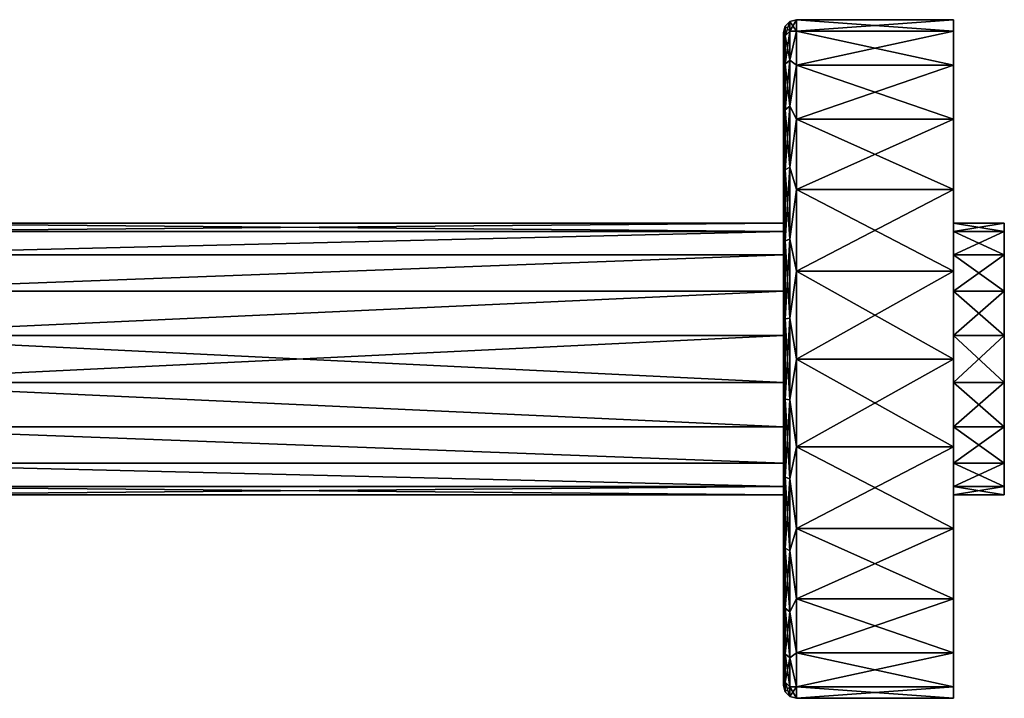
# Model space of a CAD drawing. Header units: millimetres. Extents: x -28 to 204, y 0 to 242.
# Tile 2 of 3: x 88 to 204, y 58 to 138. Entities that reach past the tile are written whole.
import ezdxf

# ---------------------------------------------------------------- set-up
doc = ezdxf.new("R2010")
doc.units = ezdxf.units.MM
doc.header["$LTSCALE"] = 79.748918
for name, color, linetype in [('10', 7, 'CONTINUOUS'), ('21', 7, 'CONTINUOUS'), ('22', 7, 'CONTINUOUS'), ('23', 7, 'CONTINUOUS'), ('24', 7, 'CONTINUOUS'), ('25', 7, 'CONTINUOUS'), ('26', 7, 'CONTINUOUS'), ('27', 7, 'CONTINUOUS'), ('28', 7, 'CONTINUOUS'), ('8', 7, 'CONTINUOUS'), ('9', 7, 'CONTINUOUS')]:
    doc.layers.add(name, color=color, linetype=linetype)

msp = doc.modelspace()

# ---------------------------------------------------------------- linework, layer by layer
at = {"layer": '10', "linetype": 'CONTINUOUS'}
for points in [[(63.5, 113.03, -5.47), (63.5, 114), (177.5, 113.03, -5.47), (63.5, 113.03, -5.47)], [(63.5, 114), (177.5, 114), (177.5, 113.03, -5.47), (63.5, 114)], [(63.5, 110.26, -10.28), (63.5, 113.03, -5.47), (177.5, 113.03, -5.47), (63.5, 110.26, -10.28)], [(177.5, 110.26, -10.28), (63.5, 110.26, -10.28), (177.5, 113.03, -5.47), (177.5, 110.26, -10.28)], [(63.5, 106, -13.86), (63.5, 110.26, -10.28), (177.5, 110.26, -10.28), (63.5, 106, -13.86)], [(177.5, 106, -13.86), (63.5, 106, -13.86), (177.5, 110.26, -10.28), (177.5, 106, -13.86)], [(63.5, 100.78, -15.76), (63.5, 106, -13.86), (177.5, 106, -13.86), (63.5, 100.78, -15.76)], [(177.5, 100.78, -15.76), (63.5, 100.78, -15.76), (177.5, 106, -13.86), (177.5, 100.78, -15.76)], [(63.5, 95.22, -15.76), (63.5, 100.78, -15.76), (177.5, 95.22, -15.76), (63.5, 95.22, -15.76)], [(177.5, 95.22, -15.76), (63.5, 100.78, -15.76), (177.5, 100.78, -15.76), (177.5, 95.22, -15.76)], [(63.5, 90, -13.86), (63.5, 95.22, -15.76), (177.5, 90, -13.86), (63.5, 90, -13.86)], [(177.5, 90, -13.86), (63.5, 95.22, -15.76), (177.5, 95.22, -15.76), (177.5, 90, -13.86)], [(63.5, 85.74, -10.28), (63.5, 90, -13.86), (177.5, 85.74, -10.28), (63.5, 85.74, -10.28)], [(177.5, 85.74, -10.28), (63.5, 90, -13.86), (177.5, 90, -13.86), (177.5, 85.74, -10.28)], [(63.5, 82.97, -5.47), (63.5, 85.74, -10.28), (177.5, 82.97, -5.47), (63.5, 82.97, -5.47)], [(177.5, 82.97, -5.47), (63.5, 85.74, -10.28), (177.5, 85.74, -10.28), (177.5, 82.97, -5.47)], [(63.5, 82), (63.5, 82.97, -5.47), (177.5, 82), (63.5, 82)], [(177.5, 82), (63.5, 82.97, -5.47), (177.5, 82.97, -5.47), (177.5, 82)]]:
    msp.add_3dface(points, dxfattribs=at)
at = {"layer": '21', "linetype": 'CONTINUOUS'}
for points in [[(197.5, 136.64, -10.35), (197.5, 138), (197.5, 110.26, -10.28), (197.5, 136.64, -10.35)], [(197.5, 138), (197.5, 136.64, 10.35), (197.5, 114), (197.5, 138)], [(197.5, 138), (197.5, 114), (197.5, 113.03, -5.47), (197.5, 138)], [(197.5, 110.26, -10.28), (197.5, 138), (197.5, 113.03, -5.47), (197.5, 110.26, -10.28)], [(197.5, 132.64, -20), (197.5, 136.64, -10.35), (197.5, 100.78, -15.76), (197.5, 132.64, -20)], [(197.5, 100.78, -15.76), (197.5, 136.64, -10.35), (197.5, 106, -13.86), (197.5, 100.78, -15.76)], [(197.5, 106, -13.86), (197.5, 136.64, -10.35), (197.5, 110.26, -10.28), (197.5, 106, -13.86)], [(197.5, 136.64, 10.35), (197.5, 132.64, 20), (197.5, 106, 13.86), (197.5, 136.64, 10.35)], [(197.5, 114), (197.5, 136.64, 10.35), (197.5, 113.03, 5.47), (197.5, 114)], [(197.5, 113.03, 5.47), (197.5, 136.64, 10.35), (197.5, 110.26, 10.28), (197.5, 113.03, 5.47)], [(197.5, 110.26, 10.28), (197.5, 136.64, 10.35), (197.5, 106, 13.86), (197.5, 110.26, 10.28)], [(197.5, 126.28, -28.28), (197.5, 132.64, -20), (197.5, 69.72, -28.28), (197.5, 126.28, -28.28)], [(197.5, 69.72, -28.28), (197.5, 132.64, -20), (197.5, 63.36, -20), (197.5, 69.72, -28.28)], [(197.5, 63.36, -20), (197.5, 132.64, -20), (197.5, 100.78, -15.76), (197.5, 63.36, -20)], [(197.5, 126.28, 28.28), (197.5, 63.36, 20), (197.5, 132.64, 20), (197.5, 126.28, 28.28)], [(197.5, 132.64, 20), (197.5, 63.36, 20), (197.5, 95.22, 15.76), (197.5, 132.64, 20)], [(197.5, 106, 13.86), (197.5, 132.64, 20), (197.5, 100.78, 15.76), (197.5, 106, 13.86)], [(197.5, 100.78, 15.76), (197.5, 132.64, 20), (197.5, 95.22, 15.76), (197.5, 100.78, 15.76)], [(197.5, 118, -34.64), (197.5, 126.28, -28.28), (197.5, 78, -34.64), (197.5, 118, -34.64)], [(197.5, 78, -34.64), (197.5, 126.28, -28.28), (197.5, 69.72, -28.28), (197.5, 78, -34.64)], [(197.5, 69.72, 28.28), (197.5, 63.36, 20), (197.5, 126.28, 28.28), (197.5, 69.72, 28.28)], [(197.5, 118, 34.64), (197.5, 69.72, 28.28), (197.5, 126.28, 28.28), (197.5, 118, 34.64)], [(197.5, 108.35, -38.64), (197.5, 118, -34.64), (197.5, 87.65, -38.64), (197.5, 108.35, -38.64)], [(197.5, 87.65, -38.64), (197.5, 118, -34.64), (197.5, 78, -34.64), (197.5, 87.65, -38.64)], [(197.5, 78, 34.64), (197.5, 69.72, 28.28), (197.5, 118, 34.64), (197.5, 78, 34.64)], [(197.5, 108.35, 38.64), (197.5, 78, 34.64), (197.5, 118, 34.64), (197.5, 108.35, 38.64)], [(197.5, 98, -40), (197.5, 108.35, -38.64), (197.5, 87.65, -38.64), (197.5, 98, -40)], [(197.5, 87.65, 38.64), (197.5, 78, 34.64), (197.5, 108.35, 38.64), (197.5, 87.65, 38.64)], [(197.5, 98, 40), (197.5, 87.65, 38.64), (197.5, 108.35, 38.64), (197.5, 98, 40)], [(197.5, 95.22, -15.76), (197.5, 63.36, -20), (197.5, 100.78, -15.76), (197.5, 95.22, -15.76)], [(197.5, 90, -13.86), (197.5, 63.36, -20), (197.5, 95.22, -15.76), (197.5, 90, -13.86)], [(197.5, 63.36, 20), (197.5, 59.36, 10.35), (197.5, 95.22, 15.76), (197.5, 63.36, 20)], [(197.5, 95.22, 15.76), (197.5, 59.36, 10.35), (197.5, 90, 13.86), (197.5, 95.22, 15.76)], [(197.5, 59.36, -10.35), (197.5, 63.36, -20), (197.5, 90, -13.86), (197.5, 59.36, -10.35)], [(197.5, 85.74, -10.28), (197.5, 59.36, -10.35), (197.5, 90, -13.86), (197.5, 85.74, -10.28)], [(197.5, 90, 13.86), (197.5, 59.36, 10.35), (197.5, 85.74, 10.28), (197.5, 90, 13.86)], [(197.5, 82.97, -5.47), (197.5, 59.36, -10.35), (197.5, 85.74, -10.28), (197.5, 82.97, -5.47)], [(197.5, 59.36, 10.35), (197.5, 58), (197.5, 85.74, 10.28), (197.5, 59.36, 10.35)], [(197.5, 85.74, 10.28), (197.5, 58), (197.5, 82.97, 5.47), (197.5, 85.74, 10.28)], [(197.5, 82), (197.5, 59.36, -10.35), (197.5, 82.97, -5.47), (197.5, 82)], [(197.5, 82.97, 5.47), (197.5, 58), (197.5, 82), (197.5, 82.97, 5.47)], [(197.5, 58), (197.5, 59.36, -10.35), (197.5, 82), (197.5, 58)]]:
    msp.add_3dface(points, dxfattribs=at)
at = {"layer": '22', "linetype": 'CONTINUOUS'}
for points in [[(197.5, 138), (197.5, 136.64, -10.35), (179, 138), (197.5, 138)], [(179, 138), (197.5, 136.64, -10.35), (179, 136.64, -10.35), (179, 138)], [(197.5, 136.64, -10.35), (197.5, 132.64, -20), (179, 136.64, -10.35), (197.5, 136.64, -10.35)], [(179, 136.64, -10.35), (197.5, 132.64, -20), (179, 132.64, -20), (179, 136.64, -10.35)], [(197.5, 132.64, -20), (197.5, 126.28, -28.28), (179, 132.64, -20), (197.5, 132.64, -20)], [(179, 132.64, -20), (197.5, 126.28, -28.28), (179, 126.28, -28.28), (179, 132.64, -20)], [(197.5, 126.28, -28.28), (197.5, 118, -34.64), (179, 126.28, -28.28), (197.5, 126.28, -28.28)], [(179, 126.28, -28.28), (197.5, 118, -34.64), (179, 118, -34.64), (179, 126.28, -28.28)], [(197.5, 118, -34.64), (197.5, 108.35, -38.64), (179, 118, -34.64), (197.5, 118, -34.64)], [(179, 118, -34.64), (197.5, 108.35, -38.64), (179, 108.35, -38.64), (179, 118, -34.64)], [(197.5, 108.35, -38.64), (197.5, 98, -40), (179, 108.35, -38.64), (197.5, 108.35, -38.64)], [(179, 108.35, -38.64), (197.5, 98, -40), (179, 98, -40), (179, 108.35, -38.64)], [(197.5, 98, -40), (197.5, 87.65, -38.64), (179, 98, -40), (197.5, 98, -40)], [(179, 98, -40), (197.5, 87.65, -38.64), (179, 87.65, -38.64), (179, 98, -40)], [(197.5, 87.65, -38.64), (197.5, 78, -34.64), (179, 87.65, -38.64), (197.5, 87.65, -38.64)], [(179, 87.65, -38.64), (197.5, 78, -34.64), (179, 78, -34.64), (179, 87.65, -38.64)], [(197.5, 78, -34.64), (197.5, 69.72, -28.28), (179, 78, -34.64), (197.5, 78, -34.64)], [(179, 78, -34.64), (197.5, 69.72, -28.28), (179, 69.72, -28.28), (179, 78, -34.64)], [(197.5, 69.72, -28.28), (197.5, 63.36, -20), (179, 69.72, -28.28), (197.5, 69.72, -28.28)], [(179, 69.72, -28.28), (197.5, 63.36, -20), (179, 63.36, -20), (179, 69.72, -28.28)], [(197.5, 63.36, -20), (197.5, 59.36, -10.35), (179, 63.36, -20), (197.5, 63.36, -20)], [(179, 63.36, -20), (197.5, 59.36, -10.35), (179, 59.36, -10.35), (179, 63.36, -20)], [(197.5, 59.36, -10.35), (197.5, 58), (179, 59.36, -10.35), (197.5, 59.36, -10.35)], [(179, 59.36, -10.35), (197.5, 58), (179, 58), (179, 59.36, -10.35)]]:
    msp.add_3dface(points, dxfattribs=at)
at = {"layer": '23', "linetype": 'CONTINUOUS'}
for points in [[(177.5, 114), (177.5, 113.03, 5.47), (177.5, 136.5), (177.5, 114)], [(177.5, 114), (177.5, 136.5), (177.5, 135.19, -9.95), (177.5, 114)], [(177.5, 136.5), (177.5, 113.03, 5.47), (177.5, 135.19, 9.95), (177.5, 136.5)], [(177.5, 113.03, -5.47), (177.5, 114), (177.5, 135.19, -9.95), (177.5, 113.03, -5.47)], [(177.5, 113.03, 5.47), (177.5, 110.26, 10.28), (177.5, 135.19, 9.95), (177.5, 113.03, 5.47)], [(177.5, 110.26, 10.28), (177.5, 106, 13.86), (177.5, 135.19, 9.95), (177.5, 110.26, 10.28)], [(177.5, 106, 13.86), (177.5, 100.78, 15.76), (177.5, 135.19, 9.95), (177.5, 106, 13.86)], [(177.5, 135.19, 9.95), (177.5, 100.78, 15.76), (177.5, 131.35, 19.24), (177.5, 135.19, 9.95)], [(177.5, 110.26, -10.28), (177.5, 113.03, -5.47), (177.5, 135.19, -9.95), (177.5, 110.26, -10.28)], [(177.5, 131.35, -19.24), (177.5, 110.26, -10.28), (177.5, 135.19, -9.95), (177.5, 131.35, -19.24)], [(177.5, 131.35, 19.24), (177.5, 100.78, 15.76), (177.5, 64.65, 19.24), (177.5, 131.35, 19.24)], [(177.5, 95.22, -15.76), (177.5, 100.78, -15.76), (177.5, 131.35, -19.24), (177.5, 95.22, -15.76)], [(177.5, 64.65, -19.24), (177.5, 95.22, -15.76), (177.5, 131.35, -19.24), (177.5, 64.65, -19.24)], [(177.5, 100.78, -15.76), (177.5, 106, -13.86), (177.5, 131.35, -19.24), (177.5, 100.78, -15.76)], [(177.5, 106, -13.86), (177.5, 110.26, -10.28), (177.5, 131.35, -19.24), (177.5, 106, -13.86)], [(177.5, 125.23, 27.22), (177.5, 131.35, 19.24), (177.5, 70.77, 27.22), (177.5, 125.23, 27.22)], [(177.5, 70.77, 27.22), (177.5, 131.35, 19.24), (177.5, 64.65, 19.24), (177.5, 70.77, 27.22)], [(177.5, 125.23, -27.22), (177.5, 64.65, -19.24), (177.5, 131.35, -19.24), (177.5, 125.23, -27.22)], [(177.5, 117.26, 33.34), (177.5, 125.23, 27.22), (177.5, 78.74, 33.34), (177.5, 117.26, 33.34)], [(177.5, 78.74, 33.34), (177.5, 125.23, 27.22), (177.5, 70.77, 27.22), (177.5, 78.74, 33.34)], [(177.5, 70.77, -27.22), (177.5, 64.65, -19.24), (177.5, 125.23, -27.22), (177.5, 70.77, -27.22)], [(177.5, 117.26, -33.34), (177.5, 70.77, -27.22), (177.5, 125.23, -27.22), (177.5, 117.26, -33.34)], [(177.5, 107.97, 37.19), (177.5, 117.26, 33.34), (177.5, 88.03, 37.19), (177.5, 107.97, 37.19)], [(177.5, 88.03, 37.19), (177.5, 117.26, 33.34), (177.5, 78.74, 33.34), (177.5, 88.03, 37.19)], [(177.5, 78.74, -33.34), (177.5, 70.77, -27.22), (177.5, 117.26, -33.34), (177.5, 78.74, -33.34)], [(177.5, 107.97, -37.19), (177.5, 78.74, -33.34), (177.5, 117.26, -33.34), (177.5, 107.97, -37.19)], [(177.5, 98, 38.5), (177.5, 107.97, 37.19), (177.5, 88.03, 37.19), (177.5, 98, 38.5)], [(177.5, 88.03, -37.19), (177.5, 78.74, -33.34), (177.5, 107.97, -37.19), (177.5, 88.03, -37.19)], [(177.5, 98, -38.5), (177.5, 88.03, -37.19), (177.5, 107.97, -37.19), (177.5, 98, -38.5)], [(177.5, 100.78, 15.76), (177.5, 95.22, 15.76), (177.5, 64.65, 19.24), (177.5, 100.78, 15.76)], [(177.5, 95.22, 15.76), (177.5, 90, 13.86), (177.5, 64.65, 19.24), (177.5, 95.22, 15.76)], [(177.5, 90, -13.86), (177.5, 95.22, -15.76), (177.5, 60.81, -9.95), (177.5, 90, -13.86)], [(177.5, 60.81, -9.95), (177.5, 95.22, -15.76), (177.5, 64.65, -19.24), (177.5, 60.81, -9.95)], [(177.5, 90, 13.86), (177.5, 85.74, 10.28), (177.5, 64.65, 19.24), (177.5, 90, 13.86)], [(177.5, 85.74, -10.28), (177.5, 90, -13.86), (177.5, 60.81, -9.95), (177.5, 85.74, -10.28)], [(177.5, 85.74, 10.28), (177.5, 82.97, 5.47), (177.5, 60.81, 9.95), (177.5, 85.74, 10.28)], [(177.5, 64.65, 19.24), (177.5, 85.74, 10.28), (177.5, 60.81, 9.95), (177.5, 64.65, 19.24)], [(177.5, 82.97, -5.47), (177.5, 85.74, -10.28), (177.5, 60.81, -9.95), (177.5, 82.97, -5.47)], [(177.5, 82.97, 5.47), (177.5, 82), (177.5, 60.81, 9.95), (177.5, 82.97, 5.47)], [(177.5, 82), (177.5, 82.97, -5.47), (177.5, 59.5), (177.5, 82)], [(177.5, 59.5), (177.5, 82.97, -5.47), (177.5, 60.81, -9.95), (177.5, 59.5)], [(177.5, 60.81, 9.95), (177.5, 82), (177.5, 59.5), (177.5, 60.81, 9.95)]]:
    msp.add_3dface(points, dxfattribs=at)
at = {"layer": '24', "linetype": 'CONTINUOUS'}
for points in [[(197.5, 136.64, 10.35), (197.5, 138), (179, 136.64, 10.35), (197.5, 136.64, 10.35)], [(197.5, 138), (179, 138), (179, 136.64, 10.35), (197.5, 138)], [(197.5, 132.64, 20), (197.5, 136.64, 10.35), (179, 132.64, 20), (197.5, 132.64, 20)], [(179, 132.64, 20), (197.5, 136.64, 10.35), (179, 136.64, 10.35), (179, 132.64, 20)], [(197.5, 126.28, 28.28), (197.5, 132.64, 20), (179, 126.28, 28.28), (197.5, 126.28, 28.28)], [(179, 126.28, 28.28), (197.5, 132.64, 20), (179, 132.64, 20), (179, 126.28, 28.28)], [(197.5, 118, 34.64), (197.5, 126.28, 28.28), (179, 118, 34.64), (197.5, 118, 34.64)], [(179, 118, 34.64), (197.5, 126.28, 28.28), (179, 126.28, 28.28), (179, 118, 34.64)], [(197.5, 108.35, 38.64), (197.5, 118, 34.64), (179, 108.35, 38.64), (197.5, 108.35, 38.64)], [(179, 108.35, 38.64), (197.5, 118, 34.64), (179, 118, 34.64), (179, 108.35, 38.64)], [(197.5, 98, 40), (197.5, 108.35, 38.64), (179, 98, 40), (197.5, 98, 40)], [(179, 98, 40), (197.5, 108.35, 38.64), (179, 108.35, 38.64), (179, 98, 40)], [(197.5, 87.65, 38.64), (197.5, 98, 40), (179, 87.65, 38.64), (197.5, 87.65, 38.64)], [(179, 87.65, 38.64), (197.5, 98, 40), (179, 98, 40), (179, 87.65, 38.64)], [(197.5, 78, 34.64), (197.5, 87.65, 38.64), (179, 78, 34.64), (197.5, 78, 34.64)], [(179, 78, 34.64), (197.5, 87.65, 38.64), (179, 87.65, 38.64), (179, 78, 34.64)], [(197.5, 69.72, 28.28), (197.5, 78, 34.64), (179, 69.72, 28.28), (197.5, 69.72, 28.28)], [(179, 69.72, 28.28), (197.5, 78, 34.64), (179, 78, 34.64), (179, 69.72, 28.28)], [(197.5, 63.36, 20), (197.5, 69.72, 28.28), (179, 63.36, 20), (197.5, 63.36, 20)], [(179, 63.36, 20), (197.5, 69.72, 28.28), (179, 69.72, 28.28), (179, 63.36, 20)], [(197.5, 59.36, 10.35), (197.5, 63.36, 20), (179, 59.36, 10.35), (197.5, 59.36, 10.35)], [(179, 59.36, 10.35), (197.5, 63.36, 20), (179, 63.36, 20), (179, 59.36, 10.35)], [(197.5, 58), (197.5, 59.36, 10.35), (179, 58), (197.5, 58)], [(179, 58), (197.5, 59.36, 10.35), (179, 59.36, 10.35), (179, 58)]]:
    msp.add_3dface(points, dxfattribs=at)
at = {"layer": '25', "linetype": 'CONTINUOUS'}
for points in [[(177.5, 136.5), (177.5, 135.19, 9.95), (177.7, 137.25), (177.5, 136.5)], [(177.7, 137.25), (177.5, 135.19, 9.95), (177.7, 136.11, 9.39), (177.7, 137.25)], [(177.7, 137.25), (177.7, 136.11, 9.39), (178.25, 137.8), (177.7, 137.25)], [(178.25, 137.8), (177.7, 136.11, 9.39), (178.25, 136.64, 9.52), (178.25, 137.8)], [(179, 136.64, 10.35), (179, 138), (178.25, 136.64, 9.52), (179, 136.64, 10.35)], [(179, 138), (178.25, 137.8), (178.25, 136.64, 9.52), (179, 138)], [(177.7, 136.11, 9.39), (177.5, 135.19, 9.95), (177.7, 132.75, 18.24), (177.7, 136.11, 9.39)], [(177.7, 136.11, 9.39), (177.7, 132.75, 18.24), (178.25, 136.64, 9.52), (177.7, 136.11, 9.39)], [(178.25, 136.64, 9.52), (177.7, 132.75, 18.24), (178.25, 133.24, 18.5), (178.25, 136.64, 9.52)], [(179, 132.64, 20), (179, 136.64, 10.35), (178.25, 133.24, 18.5), (179, 132.64, 20)], [(179, 136.64, 10.35), (178.25, 136.64, 9.52), (178.25, 133.24, 18.5), (179, 136.64, 10.35)], [(177.5, 135.19, 9.95), (177.5, 131.35, 19.24), (177.7, 132.75, 18.24), (177.5, 135.19, 9.95)], [(177.7, 132.75, 18.24), (177.5, 131.35, 19.24), (177.7, 127.38, 26.03), (177.7, 132.75, 18.24)], [(177.7, 132.75, 18.24), (177.7, 127.38, 26.03), (178.25, 133.24, 18.5), (177.7, 132.75, 18.24)], [(178.25, 133.24, 18.5), (177.7, 127.38, 26.03), (178.25, 127.79, 26.39), (178.25, 133.24, 18.5)], [(179, 132.64, 20), (178.25, 133.24, 18.5), (178.25, 127.79, 26.39), (179, 132.64, 20)], [(179, 126.28, 28.28), (179, 132.64, 20), (178.25, 127.79, 26.39), (179, 126.28, 28.28)], [(177.5, 131.35, 19.24), (177.5, 125.23, 27.22), (177.7, 127.38, 26.03), (177.5, 131.35, 19.24)], [(177.7, 127.38, 26.03), (177.7, 120.3, 32.3), (178.25, 127.79, 26.39), (177.7, 127.38, 26.03)], [(178.25, 127.79, 26.39), (177.7, 120.3, 32.3), (178.25, 120.61, 32.75), (178.25, 127.79, 26.39)], [(179, 126.28, 28.28), (178.25, 127.79, 26.39), (178.25, 120.61, 32.75), (179, 126.28, 28.28)], [(177.7, 127.38, 26.03), (177.5, 125.23, 27.22), (177.7, 120.3, 32.3), (177.7, 127.38, 26.03)], [(179, 118, 34.64), (179, 126.28, 28.28), (178.25, 120.61, 32.75), (179, 118, 34.64)], [(177.5, 125.23, 27.22), (177.5, 117.26, 33.34), (177.7, 120.3, 32.3), (177.5, 125.23, 27.22)], [(177.7, 120.3, 32.3), (177.5, 117.26, 33.34), (177.7, 111.92, 36.7), (177.7, 120.3, 32.3)], [(177.7, 120.3, 32.3), (177.7, 111.92, 36.7), (178.25, 120.61, 32.75), (177.7, 120.3, 32.3)], [(178.25, 120.61, 32.75), (177.7, 111.92, 36.7), (178.25, 112.11, 37.21), (178.25, 120.61, 32.75)], [(179, 118, 34.64), (178.25, 120.61, 32.75), (178.25, 112.11, 37.21), (179, 118, 34.64)], [(177.5, 117.26, 33.34), (177.5, 107.97, 37.19), (177.7, 111.92, 36.7), (177.5, 117.26, 33.34)], [(179, 108.35, 38.64), (179, 118, 34.64), (178.25, 112.11, 37.21), (179, 108.35, 38.64)], [(177.7, 111.92, 36.7), (177.5, 107.97, 37.19), (177.7, 102.73, 38.96), (177.7, 111.92, 36.7)], [(177.7, 111.92, 36.7), (177.7, 102.73, 38.96), (178.25, 112.11, 37.21), (177.7, 111.92, 36.7)], [(178.25, 112.11, 37.21), (177.7, 102.73, 38.96), (178.25, 102.8, 39.51), (178.25, 112.11, 37.21)], [(179, 108.35, 38.64), (178.25, 112.11, 37.21), (178.25, 102.8, 39.51), (179, 108.35, 38.64)], [(177.5, 107.97, 37.19), (177.5, 98, 38.5), (177.7, 102.73, 38.96), (177.5, 107.97, 37.19)], [(179, 98, 40), (179, 108.35, 38.64), (178.25, 102.8, 39.51), (179, 98, 40)], [(177.7, 102.73, 38.96), (177.5, 98, 38.5), (177.7, 93.27, 38.96), (177.7, 102.73, 38.96)], [(177.7, 102.73, 38.96), (177.7, 93.27, 38.96), (178.25, 102.8, 39.51), (177.7, 102.73, 38.96)], [(178.25, 102.8, 39.51), (177.7, 93.27, 38.96), (178.25, 93.2, 39.51), (178.25, 102.8, 39.51)], [(179, 98, 40), (178.25, 102.8, 39.51), (178.25, 93.2, 39.51), (179, 98, 40)], [(177.5, 98, 38.5), (177.5, 88.03, 37.19), (177.7, 93.27, 38.96), (177.5, 98, 38.5)], [(179, 87.65, 38.64), (179, 98, 40), (178.25, 93.2, 39.51), (179, 87.65, 38.64)], [(177.7, 93.27, 38.96), (177.5, 88.03, 37.19), (177.7, 84.08, 36.7), (177.7, 93.27, 38.96)], [(177.7, 93.27, 38.96), (177.7, 84.08, 36.7), (178.25, 93.2, 39.51), (177.7, 93.27, 38.96)], [(178.25, 93.2, 39.51), (177.7, 84.08, 36.7), (178.25, 83.89, 37.21), (178.25, 93.2, 39.51)], [(179, 87.65, 38.64), (178.25, 93.2, 39.51), (178.25, 83.89, 37.21), (179, 87.65, 38.64)], [(177.5, 88.03, 37.19), (177.5, 78.74, 33.34), (177.7, 84.08, 36.7), (177.5, 88.03, 37.19)], [(179, 78, 34.64), (179, 87.65, 38.64), (178.25, 83.89, 37.21), (179, 78, 34.64)], [(177.7, 84.08, 36.7), (177.5, 78.74, 33.34), (177.7, 75.7, 32.3), (177.7, 84.08, 36.7)], [(177.7, 84.08, 36.7), (177.7, 75.7, 32.3), (178.25, 83.89, 37.21), (177.7, 84.08, 36.7)], [(178.25, 83.89, 37.21), (177.7, 75.7, 32.3), (178.25, 75.39, 32.75), (178.25, 83.89, 37.21)], [(179, 78, 34.64), (178.25, 83.89, 37.21), (178.25, 75.39, 32.75), (179, 78, 34.64)], [(177.5, 78.74, 33.34), (177.5, 70.77, 27.22), (177.7, 75.7, 32.3), (177.5, 78.74, 33.34)], [(179, 69.72, 28.28), (179, 78, 34.64), (178.25, 75.39, 32.75), (179, 69.72, 28.28)], [(177.7, 75.7, 32.3), (177.5, 70.77, 27.22), (177.7, 68.62, 26.03), (177.7, 75.7, 32.3)], [(177.7, 75.7, 32.3), (177.7, 68.62, 26.03), (178.25, 75.39, 32.75), (177.7, 75.7, 32.3)], [(178.25, 75.39, 32.75), (177.7, 68.62, 26.03), (178.25, 68.21, 26.39), (178.25, 75.39, 32.75)], [(179, 69.72, 28.28), (178.25, 75.39, 32.75), (178.25, 68.21, 26.39), (179, 69.72, 28.28)], [(177.5, 70.77, 27.22), (177.5, 64.65, 19.24), (177.7, 68.62, 26.03), (177.5, 70.77, 27.22)], [(179, 63.36, 20), (179, 69.72, 28.28), (178.25, 68.21, 26.39), (179, 63.36, 20)], [(177.7, 68.62, 26.03), (177.5, 64.65, 19.24), (177.7, 63.25, 18.24), (177.7, 68.62, 26.03)], [(177.7, 68.62, 26.03), (177.7, 63.25, 18.24), (178.25, 68.21, 26.39), (177.7, 68.62, 26.03)], [(178.25, 68.21, 26.39), (177.7, 63.25, 18.24), (178.25, 62.76, 18.5), (178.25, 68.21, 26.39)], [(179, 63.36, 20), (178.25, 68.21, 26.39), (178.25, 62.76, 18.5), (179, 63.36, 20)], [(177.5, 64.65, 19.24), (177.5, 60.81, 9.95), (177.7, 63.25, 18.24), (177.5, 64.65, 19.24)], [(177.7, 63.25, 18.24), (177.5, 60.81, 9.95), (177.7, 59.89, 9.39), (177.7, 63.25, 18.24)], [(177.7, 63.25, 18.24), (177.7, 59.89, 9.39), (178.25, 62.76, 18.5), (177.7, 63.25, 18.24)], [(178.25, 62.76, 18.5), (177.7, 59.89, 9.39), (178.25, 59.36, 9.52), (178.25, 62.76, 18.5)], [(179, 59.36, 10.35), (179, 63.36, 20), (178.25, 62.76, 18.5), (179, 59.36, 10.35)], [(179, 59.36, 10.35), (178.25, 62.76, 18.5), (178.25, 59.36, 9.52), (179, 59.36, 10.35)], [(177.5, 60.81, 9.95), (177.5, 59.5), (177.7, 59.89, 9.39), (177.5, 60.81, 9.95)], [(177.7, 59.89, 9.39), (177.5, 59.5), (177.7, 58.75), (177.7, 59.89, 9.39)], [(177.7, 59.89, 9.39), (177.7, 58.75), (178.25, 59.36, 9.52), (177.7, 59.89, 9.39)], [(178.25, 59.36, 9.52), (177.7, 58.75), (178.25, 58.2), (178.25, 59.36, 9.52)], [(179, 58), (179, 59.36, 10.35), (178.25, 58.2), (179, 58)], [(179, 59.36, 10.35), (178.25, 59.36, 9.52), (178.25, 58.2), (179, 59.36, 10.35)]]:
    msp.add_3dface(points, dxfattribs=at)
at = {"layer": '26', "linetype": 'CONTINUOUS'}
for points in [[(177.5, 136.5), (177.7, 137.25), (177.7, 136.11, -9.39), (177.5, 136.5)], [(177.7, 137.25), (178.25, 137.8), (178.25, 136.64, -9.52), (177.7, 137.25)], [(177.7, 136.11, -9.39), (177.7, 137.25), (178.25, 136.64, -9.52), (177.7, 136.11, -9.39)], [(179, 138), (179, 136.64, -10.35), (178.25, 137.8), (179, 138)], [(178.25, 137.8), (179, 136.64, -10.35), (178.25, 136.64, -9.52), (178.25, 137.8)], [(177.5, 135.19, -9.95), (177.5, 136.5), (177.7, 136.11, -9.39), (177.5, 135.19, -9.95)], [(177.7, 132.75, -18.24), (177.5, 135.19, -9.95), (177.7, 136.11, -9.39), (177.7, 132.75, -18.24)], [(178.25, 133.24, -18.5), (177.7, 136.11, -9.39), (178.25, 136.64, -9.52), (178.25, 133.24, -18.5)], [(177.7, 132.75, -18.24), (177.7, 136.11, -9.39), (178.25, 133.24, -18.5), (177.7, 132.75, -18.24)], [(179, 136.64, -10.35), (179, 132.64, -20), (178.25, 133.24, -18.5), (179, 136.64, -10.35)], [(179, 136.64, -10.35), (178.25, 133.24, -18.5), (178.25, 136.64, -9.52), (179, 136.64, -10.35)], [(177.5, 131.35, -19.24), (177.5, 135.19, -9.95), (177.7, 132.75, -18.24), (177.5, 131.35, -19.24)], [(177.7, 127.38, -26.03), (177.5, 131.35, -19.24), (177.7, 132.75, -18.24), (177.7, 127.38, -26.03)], [(178.25, 127.79, -26.39), (177.7, 132.75, -18.24), (178.25, 133.24, -18.5), (178.25, 127.79, -26.39)], [(177.7, 127.38, -26.03), (177.7, 132.75, -18.24), (178.25, 127.79, -26.39), (177.7, 127.38, -26.03)], [(179, 132.64, -20), (178.25, 127.79, -26.39), (178.25, 133.24, -18.5), (179, 132.64, -20)], [(179, 132.64, -20), (179, 126.28, -28.28), (178.25, 127.79, -26.39), (179, 132.64, -20)], [(177.5, 125.23, -27.22), (177.5, 131.35, -19.24), (177.7, 127.38, -26.03), (177.5, 125.23, -27.22)], [(178.25, 120.61, -32.75), (177.7, 127.38, -26.03), (178.25, 127.79, -26.39), (178.25, 120.61, -32.75)], [(179, 126.28, -28.28), (178.25, 120.61, -32.75), (178.25, 127.79, -26.39), (179, 126.28, -28.28)], [(177.7, 120.3, -32.3), (177.5, 125.23, -27.22), (177.7, 127.38, -26.03), (177.7, 120.3, -32.3)], [(177.7, 120.3, -32.3), (177.7, 127.38, -26.03), (178.25, 120.61, -32.75), (177.7, 120.3, -32.3)], [(179, 126.28, -28.28), (179, 118, -34.64), (178.25, 120.61, -32.75), (179, 126.28, -28.28)], [(177.5, 117.26, -33.34), (177.5, 125.23, -27.22), (177.7, 120.3, -32.3), (177.5, 117.26, -33.34)], [(177.7, 111.92, -36.7), (177.5, 117.26, -33.34), (177.7, 120.3, -32.3), (177.7, 111.92, -36.7)], [(178.25, 112.11, -37.21), (177.7, 120.3, -32.3), (178.25, 120.61, -32.75), (178.25, 112.11, -37.21)], [(177.7, 111.92, -36.7), (177.7, 120.3, -32.3), (178.25, 112.11, -37.21), (177.7, 111.92, -36.7)], [(179, 118, -34.64), (178.25, 112.11, -37.21), (178.25, 120.61, -32.75), (179, 118, -34.64)], [(177.5, 107.97, -37.19), (177.5, 117.26, -33.34), (177.7, 111.92, -36.7), (177.5, 107.97, -37.19)], [(179, 118, -34.64), (179, 108.35, -38.64), (178.25, 112.11, -37.21), (179, 118, -34.64)], [(177.7, 102.73, -38.96), (177.5, 107.97, -37.19), (177.7, 111.92, -36.7), (177.7, 102.73, -38.96)], [(178.25, 102.8, -39.51), (177.7, 111.92, -36.7), (178.25, 112.11, -37.21), (178.25, 102.8, -39.51)], [(177.7, 102.73, -38.96), (177.7, 111.92, -36.7), (178.25, 102.8, -39.51), (177.7, 102.73, -38.96)], [(179, 108.35, -38.64), (178.25, 102.8, -39.51), (178.25, 112.11, -37.21), (179, 108.35, -38.64)], [(177.5, 98, -38.5), (177.5, 107.97, -37.19), (177.7, 102.73, -38.96), (177.5, 98, -38.5)], [(179, 108.35, -38.64), (179, 98, -40), (178.25, 102.8, -39.51), (179, 108.35, -38.64)], [(177.7, 93.27, -38.96), (177.5, 98, -38.5), (177.7, 102.73, -38.96), (177.7, 93.27, -38.96)], [(178.25, 93.2, -39.51), (177.7, 102.73, -38.96), (178.25, 102.8, -39.51), (178.25, 93.2, -39.51)], [(177.7, 93.27, -38.96), (177.7, 102.73, -38.96), (178.25, 93.2, -39.51), (177.7, 93.27, -38.96)], [(179, 98, -40), (178.25, 93.2, -39.51), (178.25, 102.8, -39.51), (179, 98, -40)], [(177.5, 88.03, -37.19), (177.5, 98, -38.5), (177.7, 93.27, -38.96), (177.5, 88.03, -37.19)], [(179, 98, -40), (179, 87.65, -38.64), (178.25, 93.2, -39.51), (179, 98, -40)], [(177.7, 84.08, -36.7), (177.5, 88.03, -37.19), (177.7, 93.27, -38.96), (177.7, 84.08, -36.7)], [(177.7, 84.08, -36.7), (177.7, 93.27, -38.96), (178.25, 83.89, -37.21), (177.7, 84.08, -36.7)], [(178.25, 83.89, -37.21), (177.7, 93.27, -38.96), (178.25, 93.2, -39.51), (178.25, 83.89, -37.21)], [(179, 87.65, -38.64), (178.25, 83.89, -37.21), (178.25, 93.2, -39.51), (179, 87.65, -38.64)], [(177.5, 78.74, -33.34), (177.5, 88.03, -37.19), (177.7, 84.08, -36.7), (177.5, 78.74, -33.34)], [(179, 87.65, -38.64), (179, 78, -34.64), (178.25, 83.89, -37.21), (179, 87.65, -38.64)], [(177.7, 75.7, -32.3), (177.5, 78.74, -33.34), (177.7, 84.08, -36.7), (177.7, 75.7, -32.3)], [(177.7, 75.7, -32.3), (177.7, 84.08, -36.7), (178.25, 75.39, -32.75), (177.7, 75.7, -32.3)], [(178.25, 75.39, -32.75), (177.7, 84.08, -36.7), (178.25, 83.89, -37.21), (178.25, 75.39, -32.75)], [(179, 78, -34.64), (178.25, 75.39, -32.75), (178.25, 83.89, -37.21), (179, 78, -34.64)], [(177.5, 70.77, -27.22), (177.5, 78.74, -33.34), (177.7, 75.7, -32.3), (177.5, 70.77, -27.22)], [(179, 78, -34.64), (179, 69.72, -28.28), (178.25, 75.39, -32.75), (179, 78, -34.64)], [(177.7, 68.62, -26.03), (177.5, 70.77, -27.22), (177.7, 75.7, -32.3), (177.7, 68.62, -26.03)], [(177.7, 68.62, -26.03), (177.7, 75.7, -32.3), (178.25, 68.21, -26.39), (177.7, 68.62, -26.03)], [(178.25, 68.21, -26.39), (177.7, 75.7, -32.3), (178.25, 75.39, -32.75), (178.25, 68.21, -26.39)], [(179, 69.72, -28.28), (178.25, 68.21, -26.39), (178.25, 75.39, -32.75), (179, 69.72, -28.28)], [(177.5, 64.65, -19.24), (177.5, 70.77, -27.22), (177.7, 68.62, -26.03), (177.5, 64.65, -19.24)], [(179, 69.72, -28.28), (179, 63.36, -20), (178.25, 68.21, -26.39), (179, 69.72, -28.28)], [(177.7, 63.25, -18.24), (177.5, 64.65, -19.24), (177.7, 68.62, -26.03), (177.7, 63.25, -18.24)], [(177.7, 63.25, -18.24), (177.7, 68.62, -26.03), (178.25, 62.76, -18.5), (177.7, 63.25, -18.24)], [(178.25, 62.76, -18.5), (177.7, 68.62, -26.03), (178.25, 68.21, -26.39), (178.25, 62.76, -18.5)], [(179, 63.36, -20), (178.25, 62.76, -18.5), (178.25, 68.21, -26.39), (179, 63.36, -20)], [(177.5, 60.81, -9.95), (177.5, 64.65, -19.24), (177.7, 63.25, -18.24), (177.5, 60.81, -9.95)], [(177.7, 59.89, -9.39), (177.5, 60.81, -9.95), (177.7, 63.25, -18.24), (177.7, 59.89, -9.39)], [(177.7, 59.89, -9.39), (177.7, 63.25, -18.24), (178.25, 59.36, -9.52), (177.7, 59.89, -9.39)], [(178.25, 59.36, -9.52), (177.7, 63.25, -18.24), (178.25, 62.76, -18.5), (178.25, 59.36, -9.52)], [(179, 63.36, -20), (179, 59.36, -10.35), (178.25, 62.76, -18.5), (179, 63.36, -20)], [(179, 59.36, -10.35), (178.25, 59.36, -9.52), (178.25, 62.76, -18.5), (179, 59.36, -10.35)], [(177.5, 59.5), (177.5, 60.81, -9.95), (177.7, 58.75), (177.5, 59.5)], [(177.7, 58.75), (177.5, 60.81, -9.95), (177.7, 59.89, -9.39), (177.7, 58.75)], [(178.25, 58.2), (177.7, 58.75), (177.7, 59.89, -9.39), (178.25, 58.2)], [(178.25, 58.2), (177.7, 59.89, -9.39), (178.25, 59.36, -9.52), (178.25, 58.2)], [(179, 59.36, -10.35), (179, 58), (178.25, 59.36, -9.52), (179, 59.36, -10.35)], [(179, 58), (178.25, 58.2), (178.25, 59.36, -9.52), (179, 58)]]:
    msp.add_3dface(points, dxfattribs=at)
at = {"layer": '27', "linetype": 'CONTINUOUS'}
for points in [[(203.5, 113.03, 5.47), (203.5, 114), (197.5, 113.03, 5.47), (203.5, 113.03, 5.47)], [(203.5, 114), (197.5, 114), (197.5, 113.03, 5.47), (203.5, 114)], [(203.5, 110.26, 10.28), (203.5, 113.03, 5.47), (197.5, 110.26, 10.28), (203.5, 110.26, 10.28)], [(203.5, 113.03, 5.47), (197.5, 113.03, 5.47), (197.5, 110.26, 10.28), (203.5, 113.03, 5.47)], [(203.5, 106, 13.86), (203.5, 110.26, 10.28), (197.5, 106, 13.86), (203.5, 106, 13.86)], [(203.5, 110.26, 10.28), (197.5, 110.26, 10.28), (197.5, 106, 13.86), (203.5, 110.26, 10.28)], [(203.5, 100.78, 15.76), (203.5, 106, 13.86), (197.5, 100.78, 15.76), (203.5, 100.78, 15.76)], [(203.5, 106, 13.86), (197.5, 106, 13.86), (197.5, 100.78, 15.76), (203.5, 106, 13.86)], [(203.5, 95.22, 15.76), (203.5, 100.78, 15.76), (197.5, 95.22, 15.76), (203.5, 95.22, 15.76)], [(203.5, 100.78, 15.76), (197.5, 100.78, 15.76), (197.5, 95.22, 15.76), (203.5, 100.78, 15.76)], [(203.5, 90, 13.86), (203.5, 95.22, 15.76), (197.5, 90, 13.86), (203.5, 90, 13.86)], [(203.5, 95.22, 15.76), (197.5, 95.22, 15.76), (197.5, 90, 13.86), (203.5, 95.22, 15.76)], [(203.5, 85.74, 10.28), (203.5, 90, 13.86), (197.5, 85.74, 10.28), (203.5, 85.74, 10.28)], [(203.5, 90, 13.86), (197.5, 90, 13.86), (197.5, 85.74, 10.28), (203.5, 90, 13.86)], [(203.5, 82.97, 5.47), (203.5, 85.74, 10.28), (197.5, 82.97, 5.47), (203.5, 82.97, 5.47)], [(203.5, 85.74, 10.28), (197.5, 85.74, 10.28), (197.5, 82.97, 5.47), (203.5, 85.74, 10.28)], [(203.5, 82), (203.5, 82.97, 5.47), (197.5, 82), (203.5, 82)], [(203.5, 82.97, 5.47), (197.5, 82.97, 5.47), (197.5, 82), (203.5, 82.97, 5.47)]]:
    msp.add_3dface(points, dxfattribs=at)
at = {"layer": '28', "linetype": 'CONTINUOUS'}
for points in [[(203.5, 114), (203.5, 113.03, -5.47), (197.5, 114), (203.5, 114)], [(197.5, 114), (203.5, 113.03, -5.47), (197.5, 113.03, -5.47), (197.5, 114)], [(203.5, 113.03, -5.47), (203.5, 110.26, -10.28), (197.5, 113.03, -5.47), (203.5, 113.03, -5.47)], [(203.5, 110.26, -10.28), (197.5, 110.26, -10.28), (197.5, 113.03, -5.47), (203.5, 110.26, -10.28)], [(203.5, 110.26, -10.28), (203.5, 106, -13.86), (197.5, 110.26, -10.28), (203.5, 110.26, -10.28)], [(203.5, 106, -13.86), (197.5, 106, -13.86), (197.5, 110.26, -10.28), (203.5, 106, -13.86)], [(203.5, 106, -13.86), (203.5, 100.78, -15.76), (197.5, 106, -13.86), (203.5, 106, -13.86)], [(203.5, 100.78, -15.76), (197.5, 100.78, -15.76), (197.5, 106, -13.86), (203.5, 100.78, -15.76)], [(203.5, 100.78, -15.76), (203.5, 95.22, -15.76), (197.5, 100.78, -15.76), (203.5, 100.78, -15.76)], [(203.5, 95.22, -15.76), (197.5, 95.22, -15.76), (197.5, 100.78, -15.76), (203.5, 95.22, -15.76)], [(203.5, 95.22, -15.76), (203.5, 90, -13.86), (197.5, 95.22, -15.76), (203.5, 95.22, -15.76)], [(203.5, 90, -13.86), (197.5, 90, -13.86), (197.5, 95.22, -15.76), (203.5, 90, -13.86)], [(203.5, 90, -13.86), (203.5, 85.74, -10.28), (197.5, 90, -13.86), (203.5, 90, -13.86)], [(203.5, 85.74, -10.28), (197.5, 85.74, -10.28), (197.5, 90, -13.86), (203.5, 85.74, -10.28)], [(203.5, 85.74, -10.28), (203.5, 82.97, -5.47), (197.5, 85.74, -10.28), (203.5, 85.74, -10.28)], [(203.5, 82.97, -5.47), (197.5, 82.97, -5.47), (197.5, 85.74, -10.28), (203.5, 82.97, -5.47)], [(203.5, 82.97, -5.47), (203.5, 82), (197.5, 82.97, -5.47), (203.5, 82.97, -5.47)], [(203.5, 82), (197.5, 82), (197.5, 82.97, -5.47), (203.5, 82)]]:
    msp.add_3dface(points, dxfattribs=at)
at = {"layer": '8', "linetype": 'CONTINUOUS'}
for points in [[(203.5, 113.03, -5.47), (203.5, 114), (203.5, 82.97, -5.47), (203.5, 113.03, -5.47)], [(203.5, 82.97, -5.47), (203.5, 114), (203.5, 82), (203.5, 82.97, -5.47)], [(203.5, 82), (203.5, 114), (203.5, 113.03, 5.47), (203.5, 82)], [(203.5, 110.26, -10.28), (203.5, 113.03, -5.47), (203.5, 85.74, -10.28), (203.5, 110.26, -10.28)], [(203.5, 85.74, -10.28), (203.5, 113.03, -5.47), (203.5, 82.97, -5.47), (203.5, 85.74, -10.28)], [(203.5, 82.97, 5.47), (203.5, 82), (203.5, 113.03, 5.47), (203.5, 82.97, 5.47)], [(203.5, 110.26, 10.28), (203.5, 82.97, 5.47), (203.5, 113.03, 5.47), (203.5, 110.26, 10.28)], [(203.5, 106, -13.86), (203.5, 110.26, -10.28), (203.5, 90, -13.86), (203.5, 106, -13.86)], [(203.5, 90, -13.86), (203.5, 110.26, -10.28), (203.5, 85.74, -10.28), (203.5, 90, -13.86)], [(203.5, 85.74, 10.28), (203.5, 82.97, 5.47), (203.5, 110.26, 10.28), (203.5, 85.74, 10.28)], [(203.5, 106, 13.86), (203.5, 85.74, 10.28), (203.5, 110.26, 10.28), (203.5, 106, 13.86)], [(203.5, 100.78, -15.76), (203.5, 106, -13.86), (203.5, 95.22, -15.76), (203.5, 100.78, -15.76)], [(203.5, 95.22, -15.76), (203.5, 106, -13.86), (203.5, 90, -13.86), (203.5, 95.22, -15.76)], [(203.5, 90, 13.86), (203.5, 85.74, 10.28), (203.5, 106, 13.86), (203.5, 90, 13.86)], [(203.5, 100.78, 15.76), (203.5, 90, 13.86), (203.5, 106, 13.86), (203.5, 100.78, 15.76)], [(203.5, 95.22, 15.76), (203.5, 90, 13.86), (203.5, 100.78, 15.76), (203.5, 95.22, 15.76)]]:
    msp.add_3dface(points, dxfattribs=at)
at = {"layer": '9', "linetype": 'CONTINUOUS'}
for points in [[(63.5, 114), (63.5, 113.03, 5.47), (177.5, 114), (63.5, 114)], [(177.5, 114), (63.5, 113.03, 5.47), (177.5, 113.03, 5.47), (177.5, 114)], [(63.5, 113.03, 5.47), (63.5, 110.26, 10.28), (177.5, 113.03, 5.47), (63.5, 113.03, 5.47)], [(177.5, 113.03, 5.47), (63.5, 110.26, 10.28), (177.5, 110.26, 10.28), (177.5, 113.03, 5.47)], [(63.5, 110.26, 10.28), (63.5, 106, 13.86), (177.5, 110.26, 10.28), (63.5, 110.26, 10.28)], [(177.5, 110.26, 10.28), (63.5, 106, 13.86), (177.5, 106, 13.86), (177.5, 110.26, 10.28)], [(63.5, 106, 13.86), (63.5, 100.78, 15.76), (177.5, 106, 13.86), (63.5, 106, 13.86)], [(177.5, 106, 13.86), (63.5, 100.78, 15.76), (177.5, 100.78, 15.76), (177.5, 106, 13.86)], [(63.5, 100.78, 15.76), (63.5, 95.22, 15.76), (177.5, 100.78, 15.76), (63.5, 100.78, 15.76)], [(177.5, 100.78, 15.76), (63.5, 95.22, 15.76), (177.5, 95.22, 15.76), (177.5, 100.78, 15.76)], [(63.5, 95.22, 15.76), (63.5, 90, 13.86), (177.5, 90, 13.86), (63.5, 95.22, 15.76)], [(177.5, 95.22, 15.76), (63.5, 95.22, 15.76), (177.5, 90, 13.86), (177.5, 95.22, 15.76)], [(63.5, 90, 13.86), (63.5, 85.74, 10.28), (177.5, 85.74, 10.28), (63.5, 90, 13.86)], [(177.5, 90, 13.86), (63.5, 90, 13.86), (177.5, 85.74, 10.28), (177.5, 90, 13.86)], [(63.5, 85.74, 10.28), (63.5, 82.97, 5.47), (177.5, 82.97, 5.47), (63.5, 85.74, 10.28)], [(177.5, 85.74, 10.28), (63.5, 85.74, 10.28), (177.5, 82.97, 5.47), (177.5, 85.74, 10.28)], [(63.5, 82.97, 5.47), (63.5, 82), (177.5, 82.97, 5.47), (63.5, 82.97, 5.47)], [(177.5, 82.97, 5.47), (63.5, 82), (177.5, 82), (177.5, 82.97, 5.47)]]:
    msp.add_3dface(points, dxfattribs=at)

doc.saveas('drawing.dxf')
